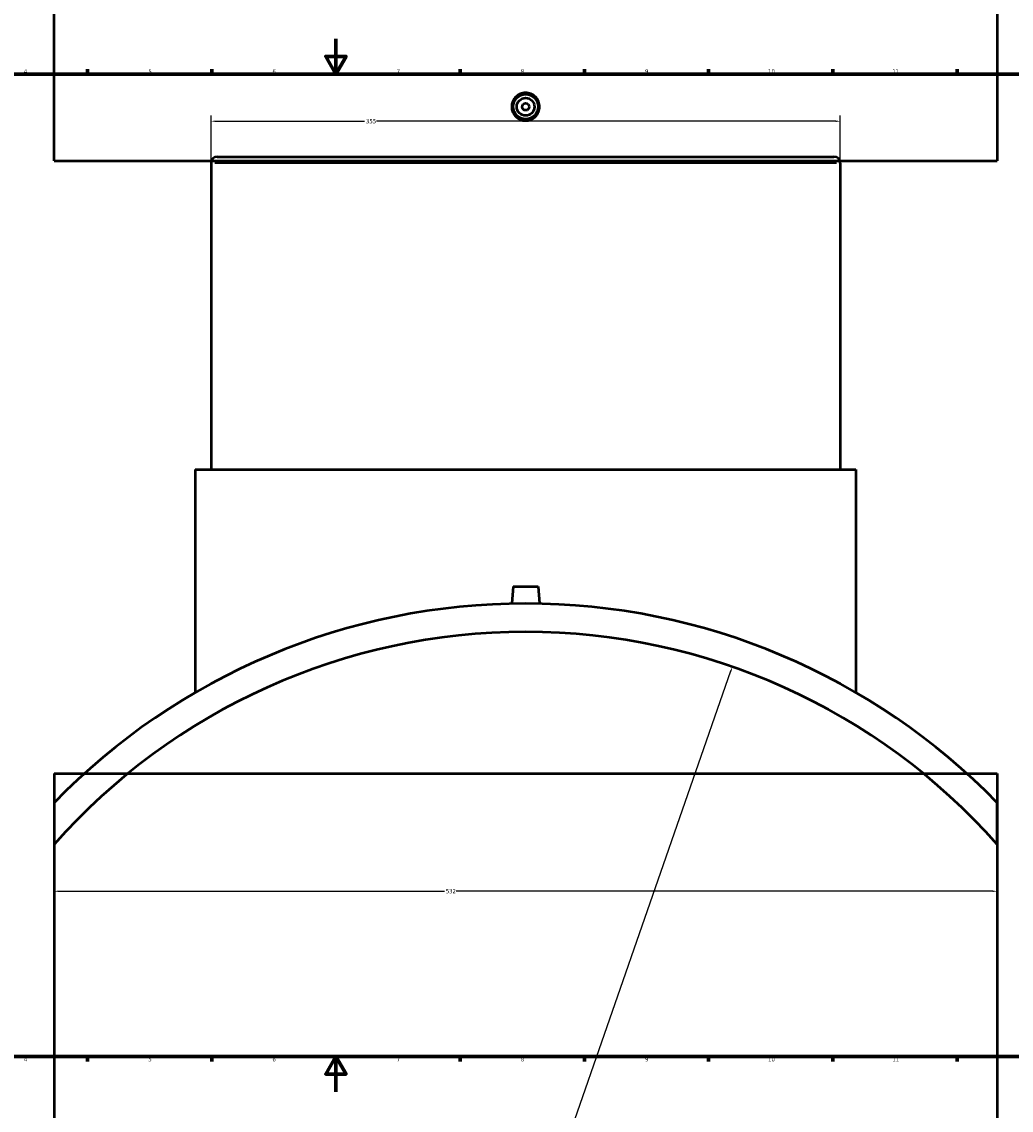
# Model space of a CAD drawing. Header units: millimetres. Extents: x -379 to 1597, y -431 to 1153.
# Tile 3 of 6: x 243 to 801, y -10 to 604. Entities that reach past the tile are written whole.
import ezdxf

# ---------------------------------------------------------------- set-up
doc = ezdxf.new("R2010")
doc.units = ezdxf.units.MM
for name, color, linetype, lineweight in [('Border (ANSI)', 7, 'Continuous', 70), ('Dimension (ANSI)', 7, 'Continuous', 25), ('Visible (ANSI)', 7, 'Continuous', 50), ('Visible Narrow (ANSI)', 7, 'Continuous', 35)]:
    doc.layers.add(name, color=color, linetype=linetype, lineweight=lineweight)
doc.styles.add('Note Text (ANSI)', font='tahoma.ttf')
doc.dimstyles.new('Default - mm (ANSI)', dxfattribs={"dimtxt": 2.4, "dimasz": 2.5, "dimexe": 3.175, "dimexo": 1.6002, "dimgap": 0.8, "dimtad": 0, "dimtoh": 1, "dimdec": 0, "dimrnd": 1e-08, "dimzin": 4, "dimdsep": 46, "dimtxsty": 'Note Text (ANSI)', "dimcen": 0.09, "dimdle": 10, "dimclrd": 256, "dimclre": 256, "dimclrt": 5, "dimadec": 1, "dimazin": 1, "dimtfac": 1.27, "dimtofl": 0, "dimtmove": 0, "dimatfit": 3, "dimfxl": 1, "dimtolj": 1, "dimtzin": 4, "dimlwd": -1, "dimlwe": -1, "dimarcsym": 0})

# ---------------------------------------------------------------- blocks, each defined once
blk = doc.blocks.new('Borders Default Border')
at = {"layer": 'Border (ANSI)'}
for p, q in [((280.33, 574), (280.33, 576.8)), ((350.42, 574), (350.42, 576.8)), ((490.58, 574), (490.58, 576.8)), ((560.67, 574), (560.67, 576.8)), ((630.75, 574), (630.75, 576.8)), ((700.83, 574), (700.83, 576.8)), ((770.92, 574), (770.92, 576.8)), ((280.33, 20), (280.33, 17.2)), ((350.42, 20), (350.42, 17.2)), ((490.58, 20), (490.58, 17.2)), ((560.67, 20), (560.67, 17.2)), ((630.75, 20), (630.75, 17.2)), ((700.83, 20), (700.83, 17.2)), ((770.92, 20), (770.92, 17.2))]:
    blk.add_line(p, q, dxfattribs=at)
at = {"layer": 'Border (ANSI)', "flags": 128}
for points in [[(420.5, 594), (420.5, 574), (414.73, 584), (426.27, 584), (420.5, 574)], [(20, 20), (20, 574), (821, 574), (821, 20), (20, 20)], [(420.5, 0), (420.5, 20), (414.73, 10), (426.27, 10), (420.5, 20)]]:
    blk.add_lwpolyline(points, dxfattribs=at)
at = {"layer": 'Border (ANSI)', "color": 5, "true_color": 0x0000ff, "char_height": 2.4, "attachment_point": 7, "style": 'Note Text (ANSI)'}
for s, insert in [('4', (244.45, 574.4)), ('5', (314.67, 574.35)), ('6', (384.69, 574.35)), ('7', (454.8, 574.4)), ('8', (524.84, 574.35)), ('9', (594.92, 574.35)), ('10', (664.35, 574.35)), ('11', (734.43, 574.4)), ('4', (244.45, 17.2)), ('5', (314.67, 17.15)), ('6', (384.69, 17.15)), ('7', (454.8, 17.2)), ('8', (524.84, 17.15)), ('9', (594.92, 17.15)), ('10', (664.35, 17.15)), ('11', (734.43, 17.2))]:
    blk.add_mtext(s, dxfattribs=dict(at, insert=insert))
blk = doc.blocks.new('*D7')
at = {"layer": 'Defpoints', "color": 0, "transparency": 16777216}
for p in [(261.53, 139.56), (793.53, 139.56), (793.53, 113.17)]:
    blk.add_point(p, dxfattribs=at)
at = {"layer": 'Dimension (ANSI)', "transparency": 16777216}
for p, q in [((261.53, 137.96), (261.53, 110)), ((793.53, 137.96), (793.53, 110)), ((264.03, 113.17), (481.7, 113.17)), ((791.03, 113.17), (488.36, 113.17))]:
    blk.add_line(p, q, dxfattribs=at)
for points in [[(264.03, 113.59), (264.03, 112.76), (261.53, 113.17)], [(791.03, 113.59), (791.03, 112.76), (793.53, 113.17)]]:
    blk.add_solid(points, dxfattribs=at)
at = {"layer": 'Dimension (ANSI)', "color": 5, "transparency": 16777216, "insert": (482.5, 114.42), "char_height": 2.4, "attachment_point": 1, "style": 'Note Text (ANSI)'}
blk.add_mtext('\\A1;532', dxfattribs=at)
blk = doc.blocks.new('*D8')
at = {"layer": 'Defpoints', "color": 0, "transparency": 16777216}
for p in [(705.03, 547.48), (350.03, 523.92), (705.03, 523.92)]:
    blk.add_point(p, dxfattribs=at)
at = {"layer": 'Dimension (ANSI)', "transparency": 16777216}
for p, q in [((350.03, 525.52), (350.03, 550.65)), ((352.53, 547.48), (436.69, 547.48)), ((702.53, 547.48), (443.37, 547.48)), ((705.03, 525.52), (705.03, 550.65))]:
    blk.add_line(p, q, dxfattribs=at)
for points in [[(352.53, 547.9), (352.53, 547.06), (350.03, 547.48)], [(702.53, 547.9), (702.53, 547.06), (705.03, 547.48)]]:
    blk.add_solid(points, dxfattribs=at)
at = {"layer": 'Dimension (ANSI)', "color": 5, "transparency": 16777216, "insert": (437.49, 548.73), "char_height": 2.4, "attachment_point": 1, "style": 'Note Text (ANSI)'}
blk.add_mtext('\\A1;355', dxfattribs=at)
blk = doc.blocks.new('*D9')
at = {"layer": 'Defpoints', "color": 0, "transparency": 16777216}
for p in [(644.14, 239.77), (410.92, -430.83)]:
    blk.add_point(p, dxfattribs=at)
at = {"layer": 'Dimension (ANSI)', "transparency": 16777216}
for p, q in [((551.22, -27.42), (643.32, 237.41)), ((553.99, -27.42), (551.22, -27.42))]:
    blk.add_line(p, q, dxfattribs=at)
blk.add_solid([(642.93, 237.55), (643.71, 237.27), (644.14, 239.77)], dxfattribs=at)
at = {"layer": 'Dimension (ANSI)', "color": 5, "transparency": 16777216, "insert": (554.79, -26.13), "char_height": 2.4, "attachment_point": 1, "style": 'Note Text (ANSI)'}
blk.add_mtext('\\A1;∅710', dxfattribs=at)

msp = doc.modelspace()

# ---------------------------------------------------------------- linework, layer by layer
at = {"layer": 'Visible (ANSI)'}
for p, q in [((261.53, 525.16), (261.53, 1135.16)), ((793.53, 1135.16), (793.53, 525.16)), ((261.53, 525.16), (793.53, 525.16)), ((350.03, 523.92), (350.03, 351.07)), ((353.58, 527.47), (701.48, 527.47)), ((705.03, 523.92), (705.03, 351.07)), ((341.16, 351.07), (713.91, 351.07)), ((341.16, 351.07), (341.16, 225.26)), ((713.91, 351.07), (713.91, 225.26)), ((520.53, 285.07), (519.68, 275.39)), ((520.53, 285.07), (534.53, 285.07)), ((534.53, 285.07), (535.38, 275.39)), ((261.53, 179.53), (793.53, 179.53)), ((261.53, 179.53), (261.53, -430.47)), ((793.53, 179.53), (793.53, -430.47)), ((261.53, 163.09), (261.53, 139.56)), ((793.53, 139.56), (793.53, 163.09))]:
    msp.add_line(p, q, dxfattribs=at)
for radius in [7, 5, 2]:
    msp.add_circle((527.53, 555.66), radius, dxfattribs=at)
for centre, radius, start, end in [((353.58, 523.92), 3.55, 90, 180), ((701.48, 523.92), 3.55, 0, 90), ((527.53, -95.53), 371, 44.1942, 135.8058), ((527.53, -95.53), 355, 41.47059, 138.52941)]:
    msp.add_arc(centre, radius, start, end, dxfattribs=at)
for major_axis, start_param, end_param in [((-185.5, 321.3), 4.698325, 6.297249), ((-177.5, 307.44), 4.650789, 6.344785)]:
    msp.add_ellipse((977.08, 418.3), major_axis=major_axis, ratio=0.57735, start_param=start_param, end_param=end_param, dxfattribs=at)
msp.add_open_spline([(535.38, 555.66), (535.38, 554.68), (535.18, 553.63), (534.38, 551.7), (533.78, 550.81), (532.38, 549.42), (531.5, 548.82), (529.57, 548.02), (528.52, 547.82), (526.55, 547.82), (525.5, 548.02), (523.56, 548.82), (522.68, 549.42), (521.29, 550.81), (520.68, 551.7), (519.88, 553.63), (519.68, 554.68), (519.68, 556.65), (519.88, 557.7), (520.68, 559.63), (521.29, 560.51), (522.68, 561.9), (523.56, 562.51), (525.5, 563.31), (526.55, 563.5), (528.52, 563.5), (529.57, 563.31), (531.5, 562.51), (532.38, 561.9), (533.77, 560.51), (534.38, 559.63), (535.18, 557.7), (535.38, 556.65), (535.38, 555.66)], degree=3, knots=[0, 0, 0, 0, 0.295496, 0.295496, 0.590991, 0.590991, 0.886425, 0.886425, 1.181858, 1.181858, 1.477291, 1.477291, 1.772725, 1.772725, 2.06822, 2.06822, 2.363716, 2.363716, 2.659283, 2.659283, 2.95485, 2.95485, 3.250212, 3.250212, 3.545574, 3.545574, 3.840936, 3.840936, 4.136298, 4.136298, 4.431865, 4.431865, 4.727432, 4.727432, 4.727432, 4.727432], dxfattribs=at)
at = {"layer": 'Visible Narrow (ANSI)'}
msp.add_line((702.85, 523.92), (352.22, 523.92), dxfattribs=at)

# ---------------------------------------------------------------- block references
msp.add_blockref('Borders Default Border', (0, 0))

# ---------------------------------------------------------------- dimensions: what is measured, and where the dimension line sits
at = {"layer": 'Dimension (ANSI)'}
for base, p1, p2, picture, middle in [((705.03, 547.48), (350.03, 523.92), (705.03, 523.92), '*D8', (440.03, 547.48)), ((793.53, 113.17), (261.53, 139.56), (793.53, 139.56), '*D7', (485.03, 113.17))]:
    dim = msp.add_linear_dim(base=base, p1=p1, p2=p2, angle=180, dimstyle='Default - mm (ANSI)', override={"dimgap": 0.8, "dimtoh": 0, "dimdec": 0, "dimtol": 0, "dimlim": 0, "dimtp": 0, "dimtm": 0, "dimtdec": 2, "dimatfit": 1}, dxfattribs=at)
    dim.commit()
    dim.dimension.update_dxf_attribs({"geometry": picture, "text_midpoint": middle, "dimtype": 160})
dim = msp.add_diameter_dim_2p(p1=(410.92, -430.83), p2=(644.14, 239.77), dimstyle='Default - mm (ANSI)', override={"dimgap": 0.8, "dimtih": 1, "dimdec": 0, "dimlfac": 1, "dimtol": 0, "dimlim": 0, "dimtp": 0, "dimtm": 0, "dimtdec": 2}, dxfattribs=at)
dim.commit()
dim.dimension.update_dxf_attribs({"geometry": '*D9', "text_midpoint": (558.66, -27.42), "dimtype": 163})

doc.saveas('drawing.dxf')
